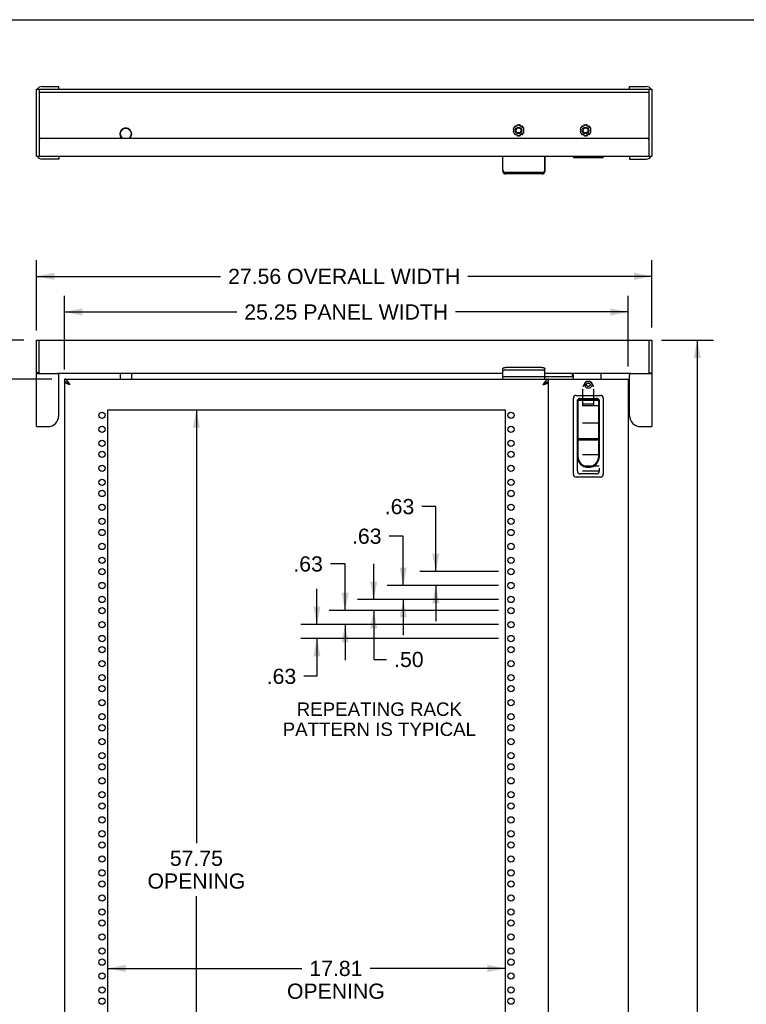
# Model space of a CAD drawing. Header units: inches. Extents: x 0 to 136, y 0 to 88.
# Tile 4 of 30: x 26 to 59, y 44 to 88. Entities that reach past the tile are written whole.
import ezdxf

# ---------------------------------------------------------------- set-up
doc = ezdxf.new("R2010")
doc.units = ezdxf.units.IN
doc.header["$LTSCALE"] = 7.48
doc.header["$MEASUREMENT"] = 0
doc.linetypes.add('HIDDEN', pattern=[0.2, 0.1, -0.1])
doc.layers.get('0').update_dxf_attribs({"linetype": 'CONTINUOUS'})
doc.layers.add('DEFAULT_2', color=8, linetype='HIDDEN')
doc.layers.add('DIMENSIONS', color=7, linetype='CONTINUOUS')
doc.styles.get("Standard").update_dxf_attribs({"font": 'arial.ttf'})
doc.dimstyles.new('DIMSTYLE_1', dxfattribs={"dimtxt": 0.68, "dimasz": 0.8, "dimexe": 0.09, "dimexo": 0.07, "dimgap": 0.0425, "dimtad": 0, "dimtih": 1, "dimtoh": 1, "dimzin": 4, "dimdsep": 46, "dimtxsty": 'Standard', "dimblk": '_FILLED', "dimblk1": '_FILLED', "dimblk2": '_FILLED', "dimcen": 0.09, "dimazin": 1, "dimtfac": 1, "dimtdec": 3, "dimtofl": 0, "dimtmove": 0, "dimatfit": 3, "dimldrblk": '_FILLED', "dimfxl": 0, "dimtolj": 1, "dimtzin": 4, "dimarcsym": 0})

# ---------------------------------------------------------------- blocks, each defined once
blk = doc.blocks.new('_FILLED')
at = {"color": 0, "linetype": 'ByBlock'}
blk.add_solid([(0, 0), (-1, 0.2), (-1, -0.2)], dxfattribs=at)
blk = doc.blocks.new('*D1')
at = {"layer": 'DIMENSIONS', "color": 2, "linetype": 'Continuous'}
for p, q in [((34.377, 70.521), (34.377, 51.104)), ((34.377, 12.771), (34.377, 48.724))]:
    blk.add_line(p, q, dxfattribs=at)
at = {"layer": 'DIMENSIONS', "color": 2, "linetype": 'Continuous', "xscale": 0.8, "yscale": 0.8, "zscale": 0.8}
for p, rotation in [((34.377, 70.521), 90), ((34.377, 12.771), 270)]:
    blk.add_blockref('_FILLED', p, dxfattribs=dict(at, rotation=rotation))
at = {"layer": 'DIMENSIONS', "color": 2, "linetype": 'Continuous', "insert": (34.377, 50.764), "char_height": 0.68, "width": 4.37323, "attachment_point": 2, "line_spacing_factor": 0.9}
blk.add_mtext('57.75\\POPENING', dxfattribs=at)
blk = doc.blocks.new('*D2')
at = {"layer": 'DIMENSIONS', "color": 2, "linetype": 'Continuous'}
for p, q in [((30.403, 45.489), (39.098, 45.489)), ((48.215, 45.489), (42.154, 45.489))]:
    blk.add_line(p, q, dxfattribs=at)
at = {"layer": 'DIMENSIONS', "color": 2, "linetype": 'Continuous', "xscale": 0.8, "yscale": 0.8, "zscale": 0.8, "rotation": 180}
blk.add_blockref('_FILLED', (30.403, 45.489), dxfattribs=at)
at = {"layer": 'DIMENSIONS', "color": 2, "linetype": 'Continuous', "xscale": 0.8, "yscale": 0.8, "zscale": 0.8}
blk.add_blockref('_FILLED', (48.215, 45.489), dxfattribs=at)
at = {"layer": 'DIMENSIONS', "color": 2, "linetype": 'Continuous', "insert": (40.626, 45.829), "char_height": 0.68, "width": 4.37323, "attachment_point": 2, "line_spacing_factor": 0.9}
blk.add_mtext('17.81\\POPENING', dxfattribs=at)
blk = doc.blocks.new('*D4')
at = {"layer": 'DIMENSIONS', "color": 2, "linetype": 'Continuous'}
for p, q in [((27.215, 74.077), (27.215, 77.219)), ((54.778, 74.202), (54.778, 77.219)), ((27.215, 76.499), (35.464, 76.499)), ((54.778, 76.499), (46.529, 76.499))]:
    blk.add_line(p, q, dxfattribs=at)
at = {"layer": 'DIMENSIONS', "color": 2, "linetype": 'Continuous', "xscale": 0.8, "yscale": 0.8, "zscale": 0.8, "rotation": 180}
blk.add_blockref('_FILLED', (27.215, 76.499), dxfattribs=at)
at = {"layer": 'DIMENSIONS', "color": 2, "linetype": 'Continuous', "xscale": 0.8, "yscale": 0.8, "zscale": 0.8}
blk.add_blockref('_FILLED', (54.778, 76.499), dxfattribs=at)
at = {"layer": 'DIMENSIONS', "color": 2, "linetype": 'Continuous', "insert": (40.997, 76.839), "char_height": 0.68, "width": 10.38454, "attachment_point": 2, "line_spacing_factor": 0.9}
blk.add_mtext('27.56 OVERALL WIDTH', dxfattribs=at)
blk = doc.blocks.new('*D5')
at = {"layer": 'DIMENSIONS', "color": 2, "linetype": 'Continuous'}
for p, q in [((55.213, 73.642), (57.533, 73.642)), ((56.813, 73.642), (56.813, 40.274)), ((56.813, 3.646), (56.813, 36.874)), ((55.177, 3.646), (57.533, 3.646))]:
    blk.add_line(p, q, dxfattribs=at)
at = {"layer": 'DIMENSIONS', "color": 2, "linetype": 'Continuous', "xscale": 0.8, "yscale": 0.8, "zscale": 0.8}
for p, rotation in [((56.813, 73.642), 90), ((56.813, 3.646), 270)]:
    blk.add_blockref('_FILLED', p, dxfattribs=dict(at, rotation=rotation))
at = {"layer": 'DIMENSIONS', "color": 2, "linetype": 'Continuous', "insert": (56.813, 39.934), "char_height": 0.68, "width": 4.37576, "attachment_point": 2, "line_spacing_factor": 0.9}
blk.add_mtext('70.00\\POVERALL\\PHEIGHT', dxfattribs=at)
blk = doc.blocks.new('*D7')
at = {"layer": 'DIMENSIONS', "color": 2, "linetype": 'Continuous'}
for p, q in [((28.465, 72.331), (28.465, 75.623)), ((53.715, 72.456), (53.715, 75.623)), ((28.465, 74.903), (36.191, 74.903)), ((53.715, 74.903), (45.99, 74.903))]:
    blk.add_line(p, q, dxfattribs=at)
at = {"layer": 'DIMENSIONS', "color": 2, "linetype": 'Continuous', "xscale": 0.8, "yscale": 0.8, "zscale": 0.8, "rotation": 180}
blk.add_blockref('_FILLED', (28.465, 74.903), dxfattribs=at)
at = {"layer": 'DIMENSIONS', "color": 2, "linetype": 'Continuous', "xscale": 0.8, "yscale": 0.8, "zscale": 0.8}
blk.add_blockref('_FILLED', (53.715, 74.903), dxfattribs=at)
at = {"layer": 'DIMENSIONS', "color": 2, "linetype": 'Continuous', "insert": (41.09, 75.243), "char_height": 0.68, "width": 9.11807, "attachment_point": 2, "line_spacing_factor": 0.9}
blk.add_mtext('25.25 PANEL WIDTH', dxfattribs=at)
blk = doc.blocks.new('*D11')
at = {"layer": 'DIMENSIONS', "color": 2, "linetype": 'Continuous'}
for p, q in [((25.901, 73.642), (25.901, 75.242)), ((26.655, 73.642), (25.181, 73.642)), ((27.905, 71.896), (25.181, 71.896)), ((25.901, 71.896), (25.901, 70.07)), ((25.901, 70.07), (25.243, 70.07))]:
    blk.add_line(p, q, dxfattribs=at)
at = {"layer": 'DIMENSIONS', "color": 2, "linetype": 'Continuous', "xscale": 0.8, "yscale": 0.8, "zscale": 0.8}
for p, rotation in [((25.901, 73.642), 270), ((25.901, 71.896), 90)]:
    blk.add_blockref('_FILLED', p, dxfattribs=dict(at, rotation=rotation))
at = {"layer": 'DIMENSIONS', "color": 2, "linetype": 'Continuous', "insert": (24.903, 70.41), "char_height": 0.68, "width": 2.15881, "attachment_point": 3, "line_spacing_factor": 0.9}
blk.add_mtext('1.75\\PREF.', dxfattribs=at)
blk = doc.blocks.new('*D13')
at = {"layer": 'DIMENSIONS', "color": 2, "linetype": 'Continuous'}
for p, q in [((41.039, 63.613), (40.381, 63.613)), ((41.039, 61.521), (41.039, 63.613)), ((47.905, 61.521), (40.319, 61.521)), ((47.905, 60.896), (40.319, 60.896)), ((41.039, 60.896), (41.039, 59.296))]:
    blk.add_line(p, q, dxfattribs=at)
at = {"layer": 'DIMENSIONS', "color": 2, "linetype": 'Continuous', "xscale": 0.8, "yscale": 0.8, "zscale": 0.8}
for p, rotation in [((41.039, 61.521), 270), ((41.039, 60.896), 90)]:
    blk.add_blockref('_FILLED', p, dxfattribs=dict(at, rotation=rotation))
at = {"layer": 'DIMENSIONS', "color": 2, "linetype": 'Continuous', "insert": (40.041, 63.953), "char_height": 0.68, "width": 1.31955, "attachment_point": 3, "line_spacing_factor": 0.9}
blk.add_mtext('.63', dxfattribs=at)
blk = doc.blocks.new('*D14')
at = {"layer": 'DIMENSIONS', "color": 2, "linetype": 'Continuous'}
for p, q in [((39.777, 60.896), (39.777, 62.496)), ((47.905, 60.896), (39.057, 60.896)), ((47.905, 60.271), (39.057, 60.271)), ((39.777, 60.271), (39.777, 58.578)), ((39.777, 58.578), (39.189, 58.578))]:
    blk.add_line(p, q, dxfattribs=at)
at = {"layer": 'DIMENSIONS', "color": 2, "linetype": 'Continuous', "xscale": 0.8, "yscale": 0.8, "zscale": 0.8}
for p, rotation in [((39.777, 60.896), 270), ((39.777, 60.271), 90)]:
    blk.add_blockref('_FILLED', p, dxfattribs=dict(at, rotation=rotation))
at = {"layer": 'DIMENSIONS', "color": 2, "linetype": 'Continuous', "insert": (38.849, 58.918), "char_height": 0.68, "width": 1.31955, "attachment_point": 3, "line_spacing_factor": 0.9}
blk.add_mtext('.63', dxfattribs=at)
blk = doc.blocks.new('*D15')
at = {"layer": 'DIMENSIONS', "color": 2, "linetype": 'Continuous'}
for p, q in [((42.318, 62.021), (42.318, 63.621)), ((47.905, 62.021), (41.598, 62.021)), ((47.905, 61.521), (41.598, 61.521)), ((42.318, 61.521), (42.318, 59.333)), ((42.318, 59.333), (42.894, 59.333))]:
    blk.add_line(p, q, dxfattribs=at)
at = {"layer": 'DIMENSIONS', "color": 2, "linetype": 'Continuous', "xscale": 0.8, "yscale": 0.8, "zscale": 0.8}
for p, rotation in [((42.318, 62.021), 270), ((42.318, 61.521), 90)]:
    blk.add_blockref('_FILLED', p, dxfattribs=dict(at, rotation=rotation))
at = {"layer": 'DIMENSIONS', "color": 2, "linetype": 'Continuous', "insert": (43.234, 59.673), "char_height": 0.68, "width": 1.31955, "attachment_point": 1, "line_spacing_factor": 0.9}
blk.add_mtext('.50', dxfattribs=at)
blk = doc.blocks.new('*D16')
at = {"layer": 'DIMENSIONS', "color": 2, "linetype": 'Continuous'}
for p, q in [((43.64, 64.856), (43.008, 64.856)), ((43.64, 62.646), (43.64, 64.856)), ((47.905, 62.646), (42.92, 62.646)), ((47.905, 62.021), (42.92, 62.021)), ((43.64, 62.021), (43.64, 60.421))]:
    blk.add_line(p, q, dxfattribs=at)
at = {"layer": 'DIMENSIONS', "color": 2, "linetype": 'Continuous', "xscale": 0.8, "yscale": 0.8, "zscale": 0.8}
for p, rotation in [((43.64, 62.646), 270), ((43.64, 62.021), 90)]:
    blk.add_blockref('_FILLED', p, dxfattribs=dict(at, rotation=rotation))
at = {"layer": 'DIMENSIONS', "color": 2, "linetype": 'Continuous', "insert": (42.668, 65.196), "char_height": 0.68, "width": 1.31955, "attachment_point": 3, "line_spacing_factor": 0.9}
blk.add_mtext('.63', dxfattribs=at)
blk = doc.blocks.new('*D17')
at = {"layer": 'DIMENSIONS', "color": 2, "linetype": 'Continuous'}
for p, q in [((45.101, 66.183), (44.476, 66.183)), ((45.101, 63.271), (45.101, 66.183)), ((47.905, 63.271), (44.381, 63.271)), ((47.905, 62.646), (44.381, 62.646)), ((45.101, 62.646), (45.101, 61.046))]:
    blk.add_line(p, q, dxfattribs=at)
at = {"layer": 'DIMENSIONS', "color": 2, "linetype": 'Continuous', "xscale": 0.8, "yscale": 0.8, "zscale": 0.8}
for p, rotation in [((45.101, 63.271), 270), ((45.101, 62.646), 90)]:
    blk.add_blockref('_FILLED', p, dxfattribs=dict(at, rotation=rotation))
at = {"layer": 'DIMENSIONS', "color": 2, "linetype": 'Continuous', "insert": (44.136, 66.523), "char_height": 0.68, "width": 1.31955, "attachment_point": 3, "line_spacing_factor": 0.9}
blk.add_mtext('.63', dxfattribs=at)

msp = doc.modelspace()

# ---------------------------------------------------------------- linework, layer by layer
at = {"color": 7, "linetype": 'Continuous'}
for p, q in [((0, 88), (136, 88)), ((27.215, 81.881), (27.215, 84.881)), ((27.215, 84.881), (54.778, 84.881)), ((27.34, 84.881), (27.34, 84.866)), ((28.215, 84.881), (28.215, 85.006)), ((53.778, 84.881), (53.778, 85.006)), ((54.653, 84.881), (54.653, 84.866)), ((54.778, 84.881), (54.778, 81.881)), ((48.582, 83.073), (48.596, 83.069)), ((48.596, 83.014), (48.582, 83.01)), ((48.596, 82.923), (48.596, 83.16)), ((48.601, 83.168), (48.805, 83.286)), ((48.679, 83.214), (48.67, 83.224)), ((48.723, 83.255), (48.727, 83.241)), ((48.815, 83.286), (49.02, 83.168)), ((48.894, 83.241), (48.898, 83.255)), ((48.951, 83.224), (48.942, 83.214)), ((49.025, 83.16), (49.025, 82.923)), ((49.025, 83.069), (49.039, 83.073)), ((49.039, 83.01), (49.025, 83.014)), ((51.582, 83.073), (51.596, 83.069)), ((51.596, 83.014), (51.582, 83.01)), ((51.596, 82.923), (51.596, 83.16)), ((51.601, 83.168), (51.805, 83.286)), ((51.679, 83.214), (51.67, 83.224)), ((51.723, 83.255), (51.727, 83.241)), ((51.815, 83.286), (52.02, 83.168)), ((51.894, 83.241), (51.898, 83.255)), ((51.951, 83.224), (51.942, 83.214)), ((52.025, 83.16), (52.025, 82.923)), ((52.025, 83.069), (52.039, 83.073)), ((52.039, 83.01), (52.025, 83.014)), ((27.403, 82.694), (54.59, 82.694)), ((48.805, 82.797), (48.601, 82.915)), ((48.67, 82.859), (48.679, 82.869)), ((48.727, 82.842), (48.723, 82.828)), ((49.02, 82.915), (48.815, 82.797)), ((48.898, 82.828), (48.894, 82.842)), ((48.942, 82.869), (48.951, 82.859)), ((51.805, 82.797), (51.601, 82.915)), ((51.67, 82.859), (51.679, 82.869)), ((51.727, 82.842), (51.723, 82.828)), ((52.02, 82.915), (51.815, 82.797)), ((51.898, 82.828), (51.894, 82.842)), ((51.942, 82.869), (51.951, 82.859)), ((27.215, 81.881), (54.778, 81.881)), ((28.215, 81.881), (28.215, 81.756)), ((51.263, 81.881), (51.263, 81.819)), ((51.263, 81.819), (52.603, 81.819)), ((52.603, 81.881), (52.603, 81.819)), ((53.778, 81.881), (53.778, 81.756)), ((48.107, 81.271), (48.107, 81.228)), ((49.982, 81.271), (49.982, 81.228)), ((49.857, 81.111), (48.232, 81.111)), ((27.215, 69.767), (27.215, 73.642)), ((27.215, 73.642), (54.778, 73.642)), ((54.778, 73.642), (54.778, 69.767)), ((48.107, 71.896), (48.107, 72.372)), ((49.982, 72.014), (49.982, 72.372)), ((27.34, 72.182), (27.215, 72.182)), ((27.215, 72.142), (28.153, 72.142)), ((27.34, 72.182), (27.34, 72.142)), ((48.107, 72.139), (28.172, 72.139)), ((28.215, 70.267), (28.215, 72.08)), ((30.965, 72.139), (30.965, 71.896)), ((31.465, 72.139), (31.465, 71.896)), ((48.107, 72.014), (51.226, 72.014)), ((49.857, 72.298), (48.232, 72.298)), ((48.642, 72.009), (48.642, 72.014)), ((48.642, 72.009), (48.979, 72.009)), ((48.979, 72.009), (48.979, 72.014)), ((53.822, 72.139), (49.982, 72.139)), ((49.982, 71.896), (49.982, 71.984)), ((51.226, 72.014), (51.226, 72.139)), ((53.778, 70.267), (53.778, 72.08)), ((53.84, 72.142), (54.778, 72.142)), ((54.653, 72.182), (54.653, 72.142)), ((54.653, 72.182), (54.778, 72.182)), ((28.465, 71.896), (28.465, 71.771)), ((50.153, 71.771), (50.153, 71.896)), ((50.153, 71.896), (53.715, 71.896)), ((53.715, 71.896), (53.715, 11.396)), ((51.263, 67.631), (51.263, 71.041)), ((51.388, 71.166), (52.478, 71.166)), ((52.603, 71.041), (52.603, 67.631)), ((51.434, 70.969), (51.434, 68.437)), ((51.434, 70.969), (52.432, 70.969)), ((51.468, 70.939), (51.468, 69.225)), ((52.398, 70.939), (51.468, 70.939)), ((52.398, 69.225), (52.398, 70.939)), ((52.432, 68.437), (52.432, 70.969)), ((27.215, 69.767), (27.715, 69.767)), ((54.278, 69.767), (54.778, 69.767)), ((52.398, 69.225), (51.468, 69.225)), ((51.468, 69.179), (51.468, 68.437)), ((51.468, 69.179), (52.398, 69.179)), ((52.398, 68.437), (52.398, 69.179)), ((52.478, 67.506), (51.388, 67.506))]:
    msp.add_line(p, q, dxfattribs=at)
at = {"color": 3, "linetype": 'Continuous'}
for p, q in [((27.34, 84.866), (27.34, 81.881)), ((27.34, 84.756), (54.653, 84.756)), ((27.465, 85.006), (28.215, 85.006)), ((53.778, 85.006), (54.528, 85.006)), ((54.653, 81.881), (54.653, 84.866)), ((28.215, 81.756), (27.465, 81.756)), ((48.107, 81.271), (48.107, 81.881)), ((49.982, 81.881), (49.982, 81.271)), ((49.985, 81.204), (49.985, 81.881)), ((53.778, 81.756), (54.528, 81.756)), ((48.11, 81.204), (48.11, 81.206)), ((49.857, 81.154), (48.232, 81.154)), ((49.86, 81.087), (48.235, 81.087)), ((27.34, 72.182), (27.34, 73.642)), ((54.653, 72.182), (54.653, 73.642)), ((49.857, 72.415), (48.232, 72.415)), ((51.263, 71.896), (51.263, 72.079)), ((52.513, 71.896), (52.513, 72.139)), ((28.465, 71.896), (50.153, 71.896)), ((28.465, 71.771), (28.465, 11.521)), ((50.153, 11.521), (50.153, 71.771)), ((30.403, 12.771), (30.403, 70.521)), ((30.403, 70.521), (48.215, 70.521)), ((48.215, 70.521), (48.215, 12.771))]:
    msp.add_line(p, q, dxfattribs=at)
at = {"color": 7, "linetype": 'Continuous'}
for points in [[(48.571, 83.096), (48.57, 83.094), (48.57, 83.091), (48.57, 83.089), (48.57, 83.087), (48.571, 83.085), (48.571, 83.083), (48.572, 83.081), (48.573, 83.079), (48.574, 83.078), (48.576, 83.076), (48.577, 83.075), (48.579, 83.074), (48.581, 83.073), (48.582, 83.073)], [(48.582, 83.01), (48.581, 83.01), (48.579, 83.009), (48.577, 83.008), (48.576, 83.007), (48.574, 83.005), (48.573, 83.004), (48.572, 83.002), (48.571, 83), (48.571, 82.998), (48.57, 82.996), (48.57, 82.994), (48.57, 82.992), (48.57, 82.989), (48.571, 82.987)], [(48.596, 83.129), (48.596, 83.129), (48.594, 83.129), (48.592, 83.129), (48.59, 83.129), (48.588, 83.128), (48.586, 83.127), (48.584, 83.126), (48.583, 83.125), (48.581, 83.124), (48.58, 83.122), (48.578, 83.12), (48.577, 83.119), (48.576, 83.117), (48.576, 83.115)], [(48.576, 82.968), (48.576, 82.966), (48.577, 82.964), (48.578, 82.963), (48.58, 82.961), (48.581, 82.959), (48.583, 82.958), (48.584, 82.957), (48.586, 82.956), (48.588, 82.955), (48.59, 82.954), (48.592, 82.954), (48.594, 82.954), (48.596, 82.954), (48.596, 82.954)], [(48.63, 83.208), (48.628, 83.207), (48.627, 83.205), (48.626, 83.203), (48.625, 83.201), (48.625, 83.199), (48.624, 83.197), (48.624, 83.195), (48.624, 83.193), (48.624, 83.191), (48.625, 83.189), (48.625, 83.187), (48.626, 83.185), (48.627, 83.184), (48.627, 83.183)], [(48.67, 83.224), (48.668, 83.225), (48.667, 83.226), (48.665, 83.227), (48.663, 83.227), (48.661, 83.228), (48.659, 83.228), (48.657, 83.228), (48.655, 83.228), (48.653, 83.227), (48.651, 83.227), (48.649, 83.226), (48.647, 83.225), (48.645, 83.224), (48.644, 83.222)], [(48.737, 83.276), (48.735, 83.276), (48.733, 83.275), (48.732, 83.274), (48.73, 83.272), (48.728, 83.271), (48.727, 83.269), (48.726, 83.268), (48.725, 83.266), (48.724, 83.264), (48.723, 83.262), (48.723, 83.26), (48.723, 83.258), (48.723, 83.256), (48.723, 83.255)], [(48.779, 83.271), (48.779, 83.271), (48.778, 83.273), (48.777, 83.275), (48.776, 83.276), (48.774, 83.278), (48.773, 83.279), (48.771, 83.28), (48.769, 83.281), (48.767, 83.281), (48.765, 83.282), (48.763, 83.282), (48.761, 83.282), (48.758, 83.282), (48.756, 83.281)], [(48.865, 83.281), (48.863, 83.282), (48.86, 83.282), (48.858, 83.282), (48.856, 83.282), (48.854, 83.281), (48.852, 83.281), (48.85, 83.28), (48.848, 83.279), (48.847, 83.278), (48.845, 83.276), (48.844, 83.275), (48.843, 83.273), (48.842, 83.271), (48.842, 83.271)], [(48.898, 83.255), (48.898, 83.256), (48.898, 83.258), (48.898, 83.26), (48.898, 83.262), (48.897, 83.264), (48.896, 83.266), (48.895, 83.268), (48.894, 83.269), (48.893, 83.271), (48.891, 83.272), (48.889, 83.274), (48.888, 83.275), (48.886, 83.276), (48.884, 83.276)], [(48.977, 83.222), (48.976, 83.224), (48.974, 83.225), (48.972, 83.226), (48.97, 83.227), (48.968, 83.227), (48.966, 83.228), (48.964, 83.228), (48.962, 83.228), (48.96, 83.228), (48.958, 83.227), (48.956, 83.227), (48.954, 83.226), (48.953, 83.225), (48.951, 83.224)], [(48.994, 83.183), (48.994, 83.184), (48.995, 83.185), (48.996, 83.187), (48.996, 83.189), (48.997, 83.191), (48.997, 83.193), (48.997, 83.195), (48.997, 83.197), (48.996, 83.199), (48.996, 83.201), (48.995, 83.203), (48.994, 83.205), (48.993, 83.207), (48.991, 83.208)], [(49.045, 83.115), (49.045, 83.117), (49.044, 83.119), (49.043, 83.12), (49.041, 83.122), (49.04, 83.124), (49.038, 83.125), (49.037, 83.126), (49.035, 83.127), (49.033, 83.128), (49.031, 83.129), (49.029, 83.129), (49.027, 83.129), (49.025, 83.129), (49.025, 83.129)], [(49.025, 82.954), (49.025, 82.954), (49.027, 82.954), (49.029, 82.954), (49.031, 82.954), (49.033, 82.955), (49.035, 82.956), (49.037, 82.957), (49.038, 82.958), (49.04, 82.959), (49.041, 82.961), (49.043, 82.963), (49.044, 82.964), (49.045, 82.966), (49.045, 82.968)], [(49.039, 83.073), (49.04, 83.073), (49.042, 83.074), (49.044, 83.075), (49.045, 83.076), (49.047, 83.078), (49.048, 83.079), (49.049, 83.081), (49.05, 83.083), (49.05, 83.085), (49.051, 83.087), (49.051, 83.089), (49.051, 83.091), (49.051, 83.094), (49.05, 83.096)], [(49.05, 82.987), (49.051, 82.989), (49.051, 82.992), (49.051, 82.994), (49.051, 82.996), (49.05, 82.998), (49.05, 83), (49.049, 83.002), (49.048, 83.004), (49.047, 83.005), (49.045, 83.007), (49.044, 83.008), (49.042, 83.009), (49.04, 83.01), (49.039, 83.01)], [(51.571, 83.096), (51.57, 83.094), (51.57, 83.091), (51.57, 83.089), (51.57, 83.087), (51.571, 83.085), (51.571, 83.083), (51.572, 83.081), (51.573, 83.079), (51.574, 83.078), (51.576, 83.076), (51.577, 83.075), (51.579, 83.074), (51.581, 83.073), (51.582, 83.073)], [(51.582, 83.01), (51.581, 83.01), (51.579, 83.009), (51.577, 83.008), (51.576, 83.007), (51.574, 83.005), (51.573, 83.004), (51.572, 83.002), (51.571, 83), (51.571, 82.998), (51.57, 82.996), (51.57, 82.994), (51.57, 82.992), (51.57, 82.989), (51.571, 82.987)], [(51.596, 83.129), (51.596, 83.129), (51.594, 83.129), (51.592, 83.129), (51.59, 83.129), (51.588, 83.128), (51.586, 83.127), (51.584, 83.126), (51.583, 83.125), (51.581, 83.124), (51.58, 83.122), (51.578, 83.12), (51.577, 83.119), (51.576, 83.117), (51.576, 83.115)], [(51.576, 82.968), (51.576, 82.966), (51.577, 82.964), (51.578, 82.963), (51.58, 82.961), (51.581, 82.959), (51.583, 82.958), (51.584, 82.957), (51.586, 82.956), (51.588, 82.955), (51.59, 82.954), (51.592, 82.954), (51.594, 82.954), (51.596, 82.954), (51.596, 82.954)], [(51.63, 83.208), (51.628, 83.207), (51.627, 83.205), (51.626, 83.203), (51.625, 83.201), (51.625, 83.199), (51.624, 83.197), (51.624, 83.195), (51.624, 83.193), (51.624, 83.191), (51.625, 83.189), (51.625, 83.187), (51.626, 83.185), (51.627, 83.184), (51.627, 83.183)], [(51.67, 83.224), (51.668, 83.225), (51.667, 83.226), (51.665, 83.227), (51.663, 83.227), (51.661, 83.228), (51.659, 83.228), (51.657, 83.228), (51.655, 83.228), (51.653, 83.227), (51.651, 83.227), (51.649, 83.226), (51.647, 83.225), (51.645, 83.224), (51.644, 83.222)], [(51.737, 83.276), (51.735, 83.276), (51.733, 83.275), (51.732, 83.274), (51.73, 83.272), (51.728, 83.271), (51.727, 83.269), (51.726, 83.268), (51.725, 83.266), (51.724, 83.264), (51.723, 83.262), (51.723, 83.26), (51.723, 83.258), (51.723, 83.256), (51.723, 83.255)], [(51.779, 83.271), (51.779, 83.271), (51.778, 83.273), (51.777, 83.275), (51.776, 83.276), (51.774, 83.278), (51.773, 83.279), (51.771, 83.28), (51.769, 83.281), (51.767, 83.281), (51.765, 83.282), (51.763, 83.282), (51.761, 83.282), (51.758, 83.282), (51.756, 83.281)], [(51.865, 83.281), (51.863, 83.282), (51.86, 83.282), (51.858, 83.282), (51.856, 83.282), (51.854, 83.281), (51.852, 83.281), (51.85, 83.28), (51.848, 83.279), (51.847, 83.278), (51.845, 83.276), (51.844, 83.275), (51.843, 83.273), (51.842, 83.271), (51.842, 83.271)], [(51.898, 83.255), (51.898, 83.256), (51.898, 83.258), (51.898, 83.26), (51.898, 83.262), (51.897, 83.264), (51.896, 83.266), (51.895, 83.268), (51.894, 83.269), (51.893, 83.271), (51.891, 83.272), (51.889, 83.274), (51.888, 83.275), (51.886, 83.276), (51.884, 83.276)], [(51.977, 83.222), (51.976, 83.224), (51.974, 83.225), (51.972, 83.226), (51.97, 83.227), (51.968, 83.227), (51.966, 83.228), (51.964, 83.228), (51.962, 83.228), (51.96, 83.228), (51.958, 83.227), (51.956, 83.227), (51.954, 83.226), (51.953, 83.225), (51.951, 83.224)], [(51.994, 83.183), (51.994, 83.184), (51.995, 83.185), (51.996, 83.187), (51.996, 83.189), (51.997, 83.191), (51.997, 83.193), (51.997, 83.195), (51.997, 83.197), (51.996, 83.199), (51.996, 83.201), (51.995, 83.203), (51.994, 83.205), (51.993, 83.207), (51.991, 83.208)], [(52.045, 83.115), (52.045, 83.117), (52.044, 83.119), (52.043, 83.12), (52.041, 83.122), (52.04, 83.124), (52.038, 83.125), (52.037, 83.126), (52.035, 83.127), (52.033, 83.128), (52.031, 83.129), (52.029, 83.129), (52.027, 83.129), (52.025, 83.129), (52.025, 83.129)], [(52.025, 82.954), (52.025, 82.954), (52.027, 82.954), (52.029, 82.954), (52.031, 82.954), (52.033, 82.955), (52.035, 82.956), (52.037, 82.957), (52.038, 82.958), (52.04, 82.959), (52.041, 82.961), (52.043, 82.963), (52.044, 82.964), (52.045, 82.966), (52.045, 82.968)], [(52.039, 83.073), (52.04, 83.073), (52.042, 83.074), (52.044, 83.075), (52.045, 83.076), (52.047, 83.078), (52.048, 83.079), (52.049, 83.081), (52.05, 83.083), (52.05, 83.085), (52.051, 83.087), (52.051, 83.089), (52.051, 83.091), (52.051, 83.094), (52.05, 83.096)], [(52.05, 82.987), (52.051, 82.989), (52.051, 82.992), (52.051, 82.994), (52.051, 82.996), (52.05, 82.998), (52.05, 83), (52.049, 83.002), (52.048, 83.004), (52.047, 83.005), (52.045, 83.007), (52.044, 83.008), (52.042, 83.009), (52.04, 83.01), (52.039, 83.01)], [(48.627, 82.9), (48.627, 82.899), (48.626, 82.898), (48.625, 82.896), (48.625, 82.894), (48.624, 82.892), (48.624, 82.89), (48.624, 82.888), (48.624, 82.886), (48.625, 82.884), (48.625, 82.882), (48.626, 82.88), (48.627, 82.878), (48.628, 82.876), (48.63, 82.875)], [(48.644, 82.861), (48.645, 82.859), (48.647, 82.858), (48.649, 82.857), (48.651, 82.856), (48.653, 82.855), (48.655, 82.855), (48.657, 82.855), (48.659, 82.855), (48.661, 82.855), (48.663, 82.856), (48.665, 82.856), (48.667, 82.857), (48.668, 82.858), (48.67, 82.859)], [(48.723, 82.828), (48.723, 82.827), (48.723, 82.825), (48.723, 82.823), (48.723, 82.821), (48.724, 82.819), (48.725, 82.817), (48.726, 82.815), (48.727, 82.814), (48.728, 82.812), (48.73, 82.811), (48.732, 82.809), (48.733, 82.808), (48.735, 82.807), (48.737, 82.807)], [(48.756, 82.802), (48.758, 82.801), (48.761, 82.801), (48.763, 82.801), (48.765, 82.801), (48.767, 82.802), (48.769, 82.802), (48.771, 82.803), (48.773, 82.804), (48.774, 82.805), (48.776, 82.807), (48.777, 82.808), (48.778, 82.81), (48.779, 82.812), (48.779, 82.812)], [(48.842, 82.812), (48.842, 82.812), (48.843, 82.81), (48.844, 82.808), (48.845, 82.807), (48.847, 82.805), (48.848, 82.804), (48.85, 82.803), (48.852, 82.802), (48.854, 82.802), (48.856, 82.801), (48.858, 82.801), (48.86, 82.801), (48.863, 82.801), (48.865, 82.802)], [(48.884, 82.807), (48.886, 82.807), (48.888, 82.808), (48.889, 82.809), (48.891, 82.811), (48.893, 82.812), (48.894, 82.814), (48.895, 82.815), (48.896, 82.817), (48.897, 82.819), (48.898, 82.821), (48.898, 82.823), (48.898, 82.825), (48.898, 82.827), (48.898, 82.828)], [(48.951, 82.859), (48.953, 82.858), (48.954, 82.857), (48.956, 82.856), (48.958, 82.856), (48.96, 82.855), (48.962, 82.855), (48.964, 82.855), (48.966, 82.855), (48.968, 82.855), (48.97, 82.856), (48.972, 82.857), (48.974, 82.858), (48.976, 82.859), (48.977, 82.861)], [(48.991, 82.875), (48.993, 82.876), (48.994, 82.878), (48.995, 82.88), (48.996, 82.882), (48.996, 82.884), (48.997, 82.886), (48.997, 82.888), (48.997, 82.89), (48.997, 82.892), (48.996, 82.894), (48.996, 82.896), (48.995, 82.898), (48.994, 82.899), (48.994, 82.9)], [(51.627, 82.9), (51.627, 82.899), (51.626, 82.898), (51.625, 82.896), (51.625, 82.894), (51.624, 82.892), (51.624, 82.89), (51.624, 82.888), (51.624, 82.886), (51.625, 82.884), (51.625, 82.882), (51.626, 82.88), (51.627, 82.878), (51.628, 82.876), (51.63, 82.875)], [(51.644, 82.861), (51.645, 82.859), (51.647, 82.858), (51.649, 82.857), (51.651, 82.856), (51.653, 82.855), (51.655, 82.855), (51.657, 82.855), (51.659, 82.855), (51.661, 82.855), (51.663, 82.856), (51.665, 82.856), (51.667, 82.857), (51.668, 82.858), (51.67, 82.859)], [(51.723, 82.828), (51.723, 82.827), (51.723, 82.825), (51.723, 82.823), (51.723, 82.821), (51.724, 82.819), (51.725, 82.817), (51.726, 82.815), (51.727, 82.814), (51.728, 82.812), (51.73, 82.811), (51.732, 82.809), (51.733, 82.808), (51.735, 82.807), (51.737, 82.807)], [(51.756, 82.802), (51.758, 82.801), (51.761, 82.801), (51.763, 82.801), (51.765, 82.801), (51.767, 82.802), (51.769, 82.802), (51.771, 82.803), (51.773, 82.804), (51.774, 82.805), (51.776, 82.807), (51.777, 82.808), (51.778, 82.81), (51.779, 82.812), (51.779, 82.812)], [(51.842, 82.812), (51.842, 82.812), (51.843, 82.81), (51.844, 82.808), (51.845, 82.807), (51.847, 82.805), (51.848, 82.804), (51.85, 82.803), (51.852, 82.802), (51.854, 82.802), (51.856, 82.801), (51.858, 82.801), (51.86, 82.801), (51.863, 82.801), (51.865, 82.802)], [(51.884, 82.807), (51.886, 82.807), (51.888, 82.808), (51.889, 82.809), (51.891, 82.811), (51.893, 82.812), (51.894, 82.814), (51.895, 82.815), (51.896, 82.817), (51.897, 82.819), (51.898, 82.821), (51.898, 82.823), (51.898, 82.825), (51.898, 82.827), (51.898, 82.828)], [(51.951, 82.859), (51.953, 82.858), (51.954, 82.857), (51.956, 82.856), (51.958, 82.856), (51.96, 82.855), (51.962, 82.855), (51.964, 82.855), (51.966, 82.855), (51.968, 82.855), (51.97, 82.856), (51.972, 82.857), (51.974, 82.858), (51.976, 82.859), (51.977, 82.861)], [(51.991, 82.875), (51.993, 82.876), (51.994, 82.878), (51.995, 82.88), (51.996, 82.882), (51.996, 82.884), (51.997, 82.886), (51.997, 82.888), (51.997, 82.89), (51.997, 82.892), (51.996, 82.894), (51.996, 82.896), (51.995, 82.898), (51.994, 82.899), (51.994, 82.9)], [(48.232, 81.111), (48.219, 81.112), (48.205, 81.114), (48.191, 81.117), (48.178, 81.123), (48.166, 81.129), (48.154, 81.137), (48.144, 81.145), (48.135, 81.155), (48.127, 81.166), (48.12, 81.177), (48.114, 81.19), (48.111, 81.203), (48.108, 81.215), (48.107, 81.228)], [(49.982, 81.228), (49.982, 81.215), (49.979, 81.203), (49.976, 81.19), (49.97, 81.177), (49.963, 81.166), (49.955, 81.155), (49.946, 81.145), (49.936, 81.137), (49.924, 81.129), (49.912, 81.123), (49.899, 81.117), (49.885, 81.114), (49.871, 81.112), (49.857, 81.111)], [(48.232, 72.298), (48.219, 72.297), (48.205, 72.297), (48.191, 72.295), (48.178, 72.293), (48.166, 72.291), (48.154, 72.288), (48.144, 72.285), (48.135, 72.282), (48.127, 72.278), (48.12, 72.273), (48.114, 72.269), (48.111, 72.264), (48.108, 72.26), (48.107, 72.255)], [(49.982, 72.255), (49.982, 72.26), (49.979, 72.264), (49.976, 72.269), (49.97, 72.273), (49.963, 72.278), (49.955, 72.282), (49.946, 72.285), (49.936, 72.288), (49.924, 72.291), (49.912, 72.293), (49.899, 72.295), (49.885, 72.297), (49.871, 72.297), (49.857, 72.298)], [(49.982, 71.984), (49.986, 71.984), (49.989, 71.984), (49.991, 71.985), (49.994, 71.986), (49.997, 71.988), (49.999, 71.991), (50.001, 71.993), (50.003, 71.996), (50.005, 71.999), (50.007, 72.002), (50.009, 72.005), (50.011, 72.008), (50.013, 72.011), (50.015, 72.013), (50.018, 72.014), (50.02, 72.014)], [(51.263, 71.984), (51.26, 71.984), (51.257, 71.984), (51.255, 71.985), (51.252, 71.986), (51.249, 71.988), (51.247, 71.991), (51.245, 71.993), (51.243, 71.996), (51.241, 71.999), (51.239, 72.002), (51.237, 72.005), (51.235, 72.008), (51.233, 72.011), (51.231, 72.013), (51.228, 72.014), (51.226, 72.014)], [(28.715, 71.646), (28.705, 71.655), (28.695, 71.663), (28.684, 71.671), (28.674, 71.679), (28.663, 71.687), (28.653, 71.694), (28.643, 71.702), (28.632, 71.709), (28.622, 71.716), (28.611, 71.723), (28.601, 71.729), (28.59, 71.735), (28.58, 71.74), (28.57, 71.746), (28.559, 71.75), (28.549, 71.755), (28.538, 71.759), (28.528, 71.762), (28.518, 71.765), (28.507, 71.767), (28.497, 71.769), (28.486, 71.77), (28.476, 71.771), (28.465, 71.771)], [(28.715, 71.646), (28.706, 71.653), (28.696, 71.659), (28.686, 71.665), (28.677, 71.671), (28.668, 71.678), (28.659, 71.684), (28.65, 71.69), (28.642, 71.696), (28.634, 71.703), (28.627, 71.709), (28.62, 71.715), (28.617, 71.719)], [(50.153, 71.771), (50.143, 71.771), (50.132, 71.77), (50.122, 71.769), (50.111, 71.767), (50.101, 71.765), (50.09, 71.762), (50.08, 71.759), (50.07, 71.755), (50.059, 71.75), (50.049, 71.746), (50.038, 71.74), (50.028, 71.735), (50.018, 71.729), (50.007, 71.723), (49.997, 71.716), (49.986, 71.709), (49.976, 71.702), (49.965, 71.694), (49.955, 71.687), (49.945, 71.679), (49.934, 71.671), (49.924, 71.663), (49.913, 71.655), (49.903, 71.646)], [(49.903, 71.646), (49.913, 71.653), (49.923, 71.659), (49.932, 71.665), (49.942, 71.671), (49.951, 71.678), (49.96, 71.684), (49.968, 71.69), (49.976, 71.696), (49.984, 71.703), (49.991, 71.709), (49.998, 71.715), (50.002, 71.719)]]:
    msp.add_lwpolyline(points, dxfattribs=at)
at = {"color": 3, "linetype": 'Continuous'}
for points in [[(48.107, 81.271), (48.108, 81.258), (48.111, 81.245), (48.114, 81.233), (48.12, 81.22), (48.127, 81.209), (48.135, 81.198), (48.144, 81.188), (48.154, 81.179), (48.166, 81.172), (48.178, 81.165), (48.191, 81.16), (48.205, 81.157), (48.219, 81.154), (48.232, 81.154)], [(48.11, 81.204), (48.11, 81.2), (48.11, 81.195), (48.111, 81.19), (48.112, 81.186), (48.112, 81.181), (48.113, 81.177), (48.115, 81.172), (48.116, 81.168), (48.118, 81.164), (48.12, 81.159), (48.121, 81.155), (48.124, 81.151), (48.126, 81.147), (48.128, 81.143), (48.131, 81.139), (48.134, 81.135), (48.137, 81.132), (48.14, 81.128), (48.143, 81.125), (48.147, 81.121), (48.15, 81.118), (48.154, 81.115), (48.158, 81.112), (48.162, 81.109), (48.166, 81.107), (48.17, 81.104), (48.174, 81.102), (48.178, 81.1), (48.183, 81.098), (48.187, 81.096), (48.192, 81.094), (48.196, 81.093), (48.201, 81.091), (48.206, 81.09), (48.211, 81.089), (48.215, 81.088), (48.22, 81.088), (48.225, 81.087), (48.23, 81.087), (48.235, 81.087)], [(49.857, 81.154), (49.871, 81.154), (49.885, 81.157), (49.899, 81.16), (49.912, 81.165), (49.924, 81.172), (49.936, 81.179), (49.946, 81.188), (49.955, 81.198), (49.963, 81.209), (49.97, 81.22), (49.976, 81.233)], [(49.86, 81.087), (49.865, 81.087), (49.87, 81.087), (49.875, 81.088), (49.88, 81.088), (49.884, 81.089), (49.889, 81.09), (49.894, 81.091), (49.899, 81.093), (49.903, 81.094), (49.908, 81.096), (49.912, 81.098), (49.917, 81.1), (49.921, 81.102), (49.925, 81.104), (49.929, 81.107), (49.933, 81.109), (49.937, 81.112), (49.941, 81.115), (49.945, 81.118), (49.948, 81.121), (49.952, 81.125), (49.955, 81.128), (49.958, 81.132), (49.961, 81.135), (49.964, 81.139), (49.967, 81.143), (49.969, 81.147), (49.971, 81.151), (49.974, 81.155), (49.975, 81.159), (49.977, 81.164), (49.979, 81.168), (49.98, 81.172), (49.982, 81.177), (49.983, 81.181), (49.983, 81.186), (49.984, 81.19), (49.985, 81.195), (49.985, 81.2), (49.985, 81.204)], [(49.976, 81.233), (49.979, 81.245), (49.982, 81.258), (49.982, 81.271)], [(48.107, 72.372), (48.108, 72.377), (48.111, 72.382), (48.114, 72.386), (48.12, 72.391), (48.127, 72.395), (48.135, 72.399), (48.144, 72.403), (48.154, 72.406), (48.166, 72.408), (48.178, 72.411), (48.191, 72.413), (48.205, 72.414), (48.219, 72.415), (48.232, 72.415)], [(49.857, 72.415), (49.871, 72.415), (49.885, 72.414), (49.899, 72.413), (49.912, 72.411), (49.924, 72.408), (49.936, 72.406), (49.946, 72.403), (49.955, 72.399), (49.963, 72.395), (49.97, 72.391), (49.976, 72.386), (49.979, 72.382), (49.982, 72.377), (49.982, 72.372)], [(51.263, 72.079), (51.261, 72.082), (51.259, 72.087), (51.256, 72.092), (51.254, 72.097), (51.252, 72.102), (51.25, 72.108), (51.248, 72.113), (51.246, 72.118), (51.244, 72.123), (51.241, 72.127), (51.239, 72.131), (51.237, 72.134), (51.234, 72.136), (51.231, 72.138), (51.229, 72.139), (51.226, 72.139)], [(28.715, 71.646), (28.705, 71.663), (28.695, 71.679), (28.684, 71.695), (28.674, 71.711), (28.663, 71.727), (28.653, 71.742), (28.643, 71.757), (28.632, 71.771), (28.622, 71.785), (28.611, 71.799), (28.601, 71.811), (28.59, 71.823), (28.58, 71.834), (28.57, 71.845), (28.559, 71.854), (28.549, 71.863), (28.538, 71.871), (28.528, 71.877), (28.518, 71.883), (28.507, 71.888), (28.497, 71.892), (28.486, 71.894), (28.476, 71.896), (28.465, 71.896)], [(28.715, 71.646), (28.7, 71.651), (28.685, 71.656), (28.67, 71.661), (28.656, 71.666), (28.641, 71.67), (28.627, 71.675), (28.613, 71.68), (28.599, 71.685), (28.586, 71.69), (28.573, 71.694), (28.561, 71.699), (28.55, 71.704), (28.539, 71.709), (28.528, 71.714), (28.519, 71.719), (28.51, 71.723), (28.502, 71.728), (28.494, 71.733), (28.488, 71.738), (28.482, 71.743), (28.477, 71.747), (28.473, 71.752), (28.47, 71.757), (28.467, 71.762), (28.466, 71.767), (28.465, 71.771)], [(50.153, 71.896), (50.143, 71.896), (50.132, 71.894), (50.122, 71.892), (50.111, 71.888), (50.101, 71.883), (50.09, 71.877), (50.08, 71.871), (50.07, 71.863), (50.059, 71.854), (50.049, 71.845), (50.038, 71.834), (50.028, 71.823), (50.018, 71.811), (50.007, 71.799), (49.997, 71.785), (49.986, 71.771), (49.976, 71.757), (49.965, 71.742), (49.955, 71.727), (49.945, 71.711), (49.934, 71.695), (49.924, 71.679), (49.913, 71.663), (49.903, 71.646)], [(49.903, 71.646), (49.918, 71.651), (49.933, 71.656), (49.948, 71.661), (49.963, 71.666), (49.977, 71.67), (49.992, 71.675), (50.006, 71.68), (50.019, 71.685), (50.032, 71.69), (50.045, 71.694), (50.057, 71.699), (50.069, 71.704), (50.08, 71.709), (50.09, 71.714), (50.1, 71.719), (50.109, 71.723), (50.117, 71.728), (50.124, 71.733), (50.131, 71.738), (50.137, 71.743), (50.142, 71.747), (50.146, 71.752), (50.149, 71.757), (50.151, 71.762), (50.153, 71.767), (50.153, 71.771)]]:
    msp.add_lwpolyline(points, dxfattribs=at)
at = {"color": 7, "linetype": 'Continuous'}
for centre, radius in [((48.81, 83.041), 0.145), ((48.81, 83.041), 0.125), ((48.81, 83.041), 0.124), ((48.81, 83.041), 0.114), ((51.81, 83.041), 0.145), ((51.81, 83.041), 0.125), ((51.81, 83.041), 0.124), ((51.81, 83.041), 0.114)]:
    msp.add_circle(centre, radius, dxfattribs=at)
at = {"color": 3, "linetype": 'Continuous'}
for centre in [(30.153, 70.271), (48.465, 70.271), (30.153, 69.646), (48.465, 69.646), (30.153, 69.021), (48.465, 69.021), (30.153, 68.521), (48.465, 68.521), (30.153, 67.896), (48.465, 67.896), (30.153, 67.271), (48.465, 67.271), (30.153, 66.771), (48.465, 66.771), (30.153, 66.146), (48.465, 66.146), (30.153, 65.521), (48.465, 65.521), (30.153, 65.021), (48.465, 65.021), (30.153, 64.396), (48.465, 64.396), (30.153, 63.771), (48.465, 63.771), (30.153, 63.271), (48.465, 63.271), (30.153, 62.646), (48.465, 62.646), (30.153, 62.021), (48.465, 62.021), (30.153, 61.521), (48.465, 61.521), (30.153, 60.896), (48.465, 60.896), (30.153, 60.271), (48.465, 60.271), (30.153, 59.771), (48.465, 59.771), (30.153, 59.146), (48.465, 59.146), (30.153, 58.521), (48.465, 58.521), (30.153, 58.021), (48.465, 58.021), (30.153, 57.396), (48.465, 57.396), (30.153, 56.771), (48.465, 56.771), (30.153, 56.271), (48.465, 56.271), (30.153, 55.646), (48.465, 55.646), (30.153, 55.021), (48.465, 55.021), (30.153, 54.521), (48.465, 54.521), (30.153, 53.896), (48.465, 53.896), (30.153, 53.271), (48.465, 53.271), (30.153, 52.771), (48.465, 52.771), (30.153, 52.146), (48.465, 52.146), (30.153, 51.521), (48.465, 51.521), (30.153, 51.021), (48.465, 51.021), (30.153, 50.396), (48.465, 50.396), (30.153, 49.771), (48.465, 49.771), (30.153, 49.271), (48.465, 49.271), (30.153, 48.646), (48.465, 48.646), (30.153, 48.021), (48.465, 48.021), (30.153, 47.521), (48.465, 47.521), (30.153, 46.896), (48.465, 46.896), (30.153, 46.271), (48.465, 46.271), (30.153, 45.771), (48.465, 45.771), (30.153, 45.146), (48.465, 45.146), (30.153, 44.521), (48.465, 44.521), (30.153, 44.021), (48.465, 44.021)]:
    msp.add_circle(centre, 0.141, dxfattribs=at)
for centre, radius, start, end in [((27.465, 84.756), 0.25, 90, 150), ((54.528, 84.756), 0.25, 30, 90), ((31.215, 82.881), 0.266, 315.0568, 224.9432), ((27.465, 82.006), 0.25, 210, 270), ((54.528, 82.006), 0.25, 270, 330)]:
    msp.add_arc(centre, radius, start, end, dxfattribs=at)
at = {"color": 7, "linetype": 'Continuous'}
for centre, radius, start, end in [((31.215, 82.881), 0.252, 311.7856, 228.2144), ((31.215, 82.881), 0.25, 311.3912, 228.6088), ((48.81, 83.041), 0.246, 162.7238, 167.2762), ((48.81, 83.041), 0.246, 192.7238, 197.2762), ((48.606, 83.16), 0.01, 120, 180), ((48.81, 83.041), 0.246, 132.7238, 137.2762), ((48.81, 83.041), 0.246, 102.7238, 107.2762), ((48.81, 83.278), 0.01, 60, 120), ((48.81, 83.041), 0.246, 72.7238, 77.2762), ((48.81, 83.041), 0.246, 42.7238, 47.2762), ((49.015, 83.16), 0.01, 0, 60), ((48.81, 83.041), 0.246, 12.7238, 17.2762), ((48.81, 83.041), 0.246, 342.7238, 347.2762), ((51.81, 83.041), 0.246, 162.7238, 167.2762), ((51.81, 83.041), 0.246, 192.7238, 197.2762), ((51.606, 83.16), 0.01, 120, 180), ((51.81, 83.041), 0.246, 132.7238, 137.2762), ((51.81, 83.041), 0.246, 102.7238, 107.2762), ((51.81, 83.278), 0.01, 60, 120), ((51.81, 83.041), 0.246, 72.7238, 77.2762), ((51.81, 83.041), 0.246, 42.7238, 47.2762), ((52.015, 83.16), 0.01, 0, 60), ((51.81, 83.041), 0.246, 12.7238, 17.2762), ((51.81, 83.041), 0.246, 342.7238, 347.2762), ((27.403, 82.631), 0.0625, 90, 180), ((48.606, 82.923), 0.01, 180, 240), ((48.81, 83.041), 0.246, 222.7238, 227.2762), ((48.81, 83.041), 0.246, 252.7238, 257.2762), ((48.81, 82.805), 0.01, 240, 300), ((48.81, 83.041), 0.246, 282.7238, 287.2762), ((48.81, 83.041), 0.246, 312.7238, 317.2762), ((49.015, 82.923), 0.01, 300, 360), ((51.606, 82.923), 0.01, 180, 240), ((51.81, 83.041), 0.246, 222.7238, 227.2762), ((51.81, 83.041), 0.246, 252.7238, 257.2762), ((51.81, 82.805), 0.01, 240, 300), ((51.81, 83.041), 0.246, 282.7238, 287.2762), ((51.81, 83.041), 0.246, 312.7238, 317.2762), ((52.015, 82.923), 0.01, 300, 360), ((54.59, 82.631), 0.0625, 0, 90), ((28.153, 72.08), 0.0625, 0, 90), ((53.84, 72.08), 0.0625, 90, 180), ((51.388, 71.041), 0.125, 90, 180), ((52.478, 71.041), 0.125, 0, 90), ((27.715, 70.267), 0.5, 270, 360), ((54.278, 70.267), 0.5, 180, 270), ((51.933, 68.437), 0.499, 180, 360), ((51.933, 68.437), 0.465, 180, 360), ((51.388, 67.631), 0.125, 180, 270), ((52.478, 67.631), 0.125, 270, 360)]:
    msp.add_arc(centre, radius, start, end, dxfattribs=at)
at = {"layer": 'DEFAULT_2', "color": 8, "linetype": 'HIDDEN'}
for p, q in [((51.772, 71.713), (51.683, 71.55)), ((51.683, 70.701), (51.683, 71.55)), ((51.87, 71.792), (51.782, 71.704)), ((51.782, 71.704), (51.782, 71.579)), ((51.782, 71.579), (51.87, 71.491)), ((51.995, 71.792), (51.87, 71.792)), ((51.995, 71.491), (51.87, 71.491)), ((51.904, 71.791), (51.962, 71.791)), ((51.995, 71.792), (52.084, 71.704)), ((52.084, 71.579), (51.995, 71.491)), ((52.084, 71.704), (52.084, 71.579)), ((52.183, 71.55), (52.094, 71.713)), ((52.183, 70.701), (52.183, 71.55)), ((51.443, 67.771), (51.443, 70.901)), ((52.423, 70.701), (51.443, 70.701)), ((51.568, 71.026), (52.298, 71.026)), ((52.183, 70.771), (51.683, 70.771)), ((52.423, 70.901), (52.423, 67.771)), ((52.423, 69.928), (51.443, 69.928)), ((52.423, 68.495), (51.443, 68.495)), ((52.423, 67.996), (51.443, 67.996)), ((52.423, 67.771), (51.443, 67.771)), ((52.298, 67.646), (51.568, 67.646))]:
    msp.add_line(p, q, dxfattribs=at)
msp.add_circle((51.933, 71.641), 0.08, dxfattribs=at)
for centre, radius, start, end in [((51.904, 71.641), 0.15, 90, 151.3715), ((51.962, 71.641), 0.15, 28.6285, 90), ((51.568, 70.901), 0.125, 90, 180), ((52.298, 70.901), 0.125, 0, 90), ((51.568, 67.771), 0.125, 180, 270), ((52.298, 67.771), 0.125, 270, 360)]:
    msp.add_arc(centre, radius, start, end, dxfattribs=at)

# ---------------------------------------------------------------- texts
at = {"layer": 'DIMENSIONS', "color": 2, "linetype": 'Continuous', "insert": (42.571, 57.406), "char_height": 0.6, "width": 8.64312, "attachment_point": 2, "line_spacing_factor": 0.9}
msp.add_mtext('REPEATING RACK\\PPATTERN IS TYPICAL', dxfattribs=at)

# ---------------------------------------------------------------- dimensions: what is measured, and where the dimension line sits
at = {"layer": 'DIMENSIONS', "color": 2, "linetype": 'Continuous'}
for base, p1, p2, text, picture, middle in [((54.778, 76.499), (27.215, 74.007), (54.778, 74.132), '<> OVERALL WIDTH', '*D4', (40.997, 76.499)), ((48.215, 45.489), (30.403, 70.521), (48.215, 70.521), '<>\\POPENING', '*D2', (40.626, 44.979))]:
    dim = msp.add_linear_dim(base=base, p1=p1, p2=p2, text=text, dimstyle='DIMSTYLE_1', dxfattribs=at)
    dim.commit()
    dim.dimension.update_dxf_attribs({"geometry": picture, "text_midpoint": middle, "dimtype": 160})
for base, p1, p2, angle, text, picture, middle in [((28.465, 74.903), (53.715, 72.386), (28.465, 72.261), 180, '<> PANEL WIDTH', '*D7', (41.09, 74.903)), ((25.901, 71.896), (26.725, 73.642), (27.975, 71.896), 270, '<>\\PREF.', '*D11', (23.823, 69.56)), ((56.813, 3.646), (55.143, 73.642), (55.107, 3.646), 270, '<>\\POVERALL\\PHEIGHT', '*D5', (56.813, 38.574)), ((34.377, 12.771), (30.403, 70.521), (30.403, 12.771), 270, '<>\\POPENING', '*D1', (34.377, 49.914))]:
    dim = msp.add_linear_dim(base=base, p1=p1, p2=p2, angle=angle, text=text, dimstyle='DIMSTYLE_1', dxfattribs=at)
    dim.commit()
    dim.dimension.update_dxf_attribs({"geometry": picture, "text_midpoint": middle, "dimtype": 160})
for base, p1, p2, angle, picture, middle in [((45.10121083, 63.271425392), (47.975498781, 62.646425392), (47.975498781, 63.271425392), 90, '*D17', (43.496442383, 66.179392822)), ((43.640274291, 62.646425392), (47.975498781, 62.021425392), (47.975498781, 62.646425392), 90, '*D16', (42.028536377, 64.852595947)), ((41.038826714, 61.521425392), (47.975498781, 60.896425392), (47.975498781, 61.521425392), 90, '*D13', (39.40159436, 63.60907251)), ((42.318, 61.521), (47.975, 62.021), (47.975, 61.521), 270, '*D15', (43.913, 59.33)), ((39.777216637, 60.271425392), (47.975498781, 60.896425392), (47.975498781, 60.271425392), 270, '*D14', (38.209116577, 58.573764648))]:
    dim = msp.add_linear_dim(base=base, p1=p1, p2=p2, angle=angle, dimstyle='DIMSTYLE_1', dxfattribs=at)
    dim.commit()
    dim.dimension.update_dxf_attribs({"geometry": picture, "text_midpoint": middle, "dimtype": 160})

doc.saveas('drawing.dxf')
